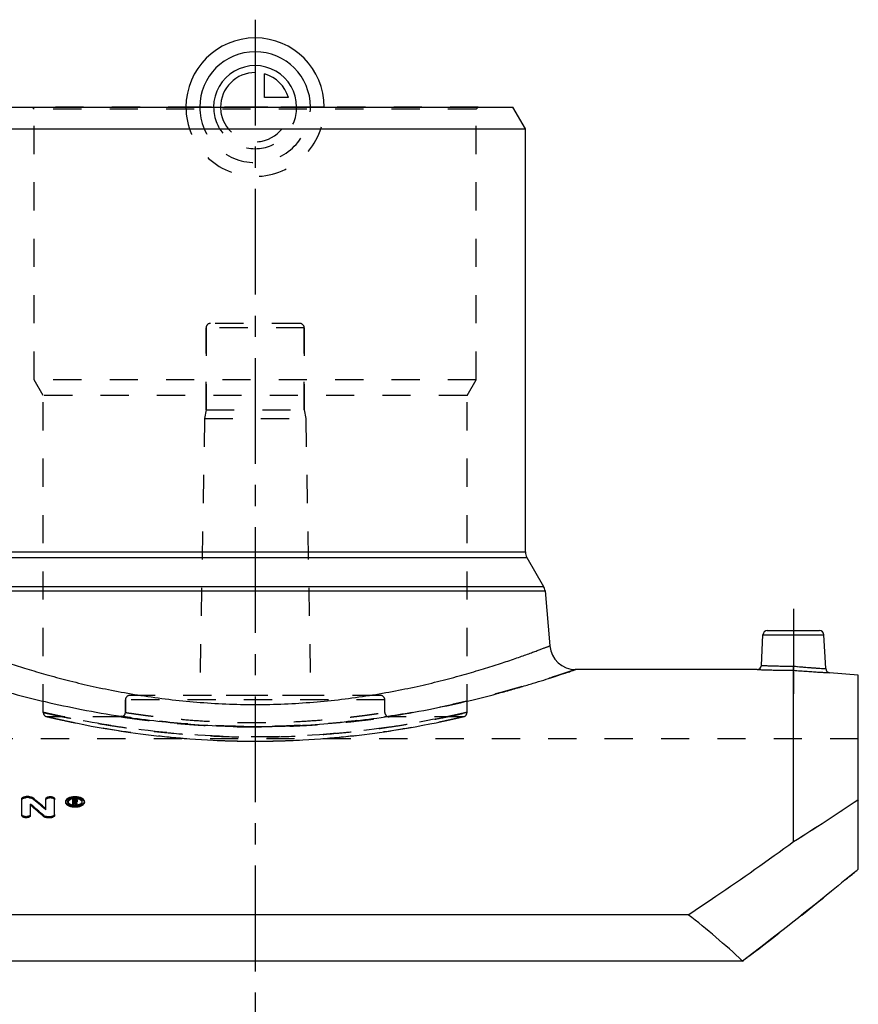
# Model space of a CAD drawing. Header units: millimetres. Extents: x 0 to 1000, y 0 to 1000.
# Tile 3 of 3: x 457 to 650, y 466 to 693. Entities that reach past the tile are written whole.
import ezdxf

# ---------------------------------------------------------------- set-up
doc = ezdxf.new("R2010")
doc.units = ezdxf.units.MM
doc.header["$LTSCALE"] = 65.185185
doc.linetypes.add('CENTER', pattern=[0.6, 0.375, -0.075, 0.075, -0.075])
doc.linetypes.add('HIDDEN', pattern=[0.2, 0.1, -0.1])
for name, color, linetype in [('ACHSEN_S', 7, 'CONTINUOUS'), ('FASEN', 7, 'CONTINUOUS'), ('KOERPER', 7, 'CONTINUOUS'), ('KONST.EL_MIT_GEO', 7, 'CONTINUOUS'), ('KONSTR_EL', 7, 'CONTINUOUS'), ('KURVEN', 7, 'CONTINUOUS')]:
    doc.layers.add(name, color=color, linetype=linetype)

msp = doc.modelspace()

# ---------------------------------------------------------------- linework, layer by layer
at = {"layer": 'ACHSEN_S', "color": 2, "linetype": 'CENTER'}
msp.add_line((511, 693.22), (511, 306.78), dxfattribs=at)
at = {"layer": 'FASEN', "color": 7, "linetype": 'Continuous'}
for p, q in [((451.39, 673), (570.61, 673)), ((573.5, 668), (570.61, 673)), ((448.5, 668), (573.5, 668)), ((650.5, 541.69), (643.87, 542.27))]:
    msp.add_line(p, q, dxfattribs=at)
at = {"layer": 'KOERPER', "color": 7, "linetype": 'Continuous'}
for p, q in [((573.5, 570.17), (573.5, 668)), ((627.08, 543), (585.13, 543))]:
    msp.add_line(p, q, dxfattribs=at)
at = {"layer": 'KOERPER', "color": 8, "linetype": 'HIDDEN'}
for p, q in [((499.65, 603), (499.65, 622)), ((522.35, 603), (522.35, 622)), ((499.3, 601), (498.18, 537)), ((499.65, 603), (499.3, 601)), ((499.3, 601), (522.7, 601)), ((499.65, 603), (522.35, 603)), ((522.35, 603), (522.7, 601)), ((522.7, 601), (523.82, 537)), ((481, 533.08), (481, 536)), ((523.82, 537), (498.18, 537)), ((541, 533.08), (541, 536)), ((480, 532.08), (463, 532.08)), ((559, 532.08), (542, 532.08)), ((650.5, 527), (371.5, 527))]:
    msp.add_line(p, q, dxfattribs=at)
at = {"layer": 'KOERPER', "color": 2, "linetype": 'CENTER'}
msp.add_line((635.5, 557), (635.5, 537.39), dxfattribs=at)
at = {"layer": 'KONST.EL_MIT_GEO', "color": 8, "linetype": 'HIDDEN'}
for p, q in [((459.9, 672.5), (459.4, 673)), ((562.6, 673), (459.4, 673)), ((459.9, 610), (459.9, 672.5)), ((562.1, 672.5), (459.9, 672.5)), ((562.1, 672.5), (562.6, 673)), ((562.1, 610), (562.1, 672.5)), ((499.65, 622), (499.65, 603)), ((522.35, 622), (499.65, 622)), ((521.35, 623), (500.65, 623)), ((522.35, 622), (522.35, 603)), ((462, 606.36), (459.9, 610)), ((562.1, 610), (459.9, 610)), ((560, 606.36), (562.1, 610)), ((462, 533.08), (462, 606.36)), ((560, 606.36), (462, 606.36)), ((560, 533.08), (560, 606.36)), ((481, 536), (481, 533.08)), ((541, 536), (481, 536)), ((540, 537), (482, 537)), ((462.77, 532.1), (463.49, 531.94)), ((463.49, 531.94), (464.76, 531.65)), ((464.76, 531.65), (466.13, 531.35)), ((466.13, 531.35), (467.23, 531.11)), ((467.23, 531.11), (468.48, 530.85)), ((468.48, 530.85), (469.88, 530.56)), ((469.88, 530.56), (471.42, 530.26)), ((549.76, 530.1), (551.37, 530.41)), ((551.37, 530.41), (552.84, 530.71)), ((552.84, 530.71), (554.16, 530.98)), ((554.16, 530.98), (555.34, 531.23)), ((555.34, 531.23), (556.37, 531.46)), ((556.37, 531.46), (557.62, 531.73)), ((557.62, 531.73), (558.25, 531.88)), ((558.25, 531.88), (559.23, 532.1)), ((471.42, 530.26), (473.1, 529.94)), ((473.1, 529.94), (474.92, 529.62)), ((508.22, 526.43), (509.61, 526.41)), ((458.03, 513.38), (458.03, 513.64)), ((458.69, 513.38), (458.03, 513.38)), ((458.69, 513.38), (458.69, 513.64)), ((459.53, 513.15), (459.53, 513.4)), ((467.7, 512.27), (467.7, 512.53)), ((469.27, 512.87), (468.85, 512.87)), ((469.18, 512.43), (469.18, 512.6)), ((469.27, 512.35), (469.18, 512.35)), ((469.27, 512.96), (469.27, 513.13)), ((469.27, 512.35), (469.27, 512.6)), ((469.52, 512.48), (469.52, 512.73)), ((469.6, 512.23), (469.6, 512.49)), ((471, 512.27), (471, 512.53)), ((462.62, 510.55), (462.62, 510.81)), ((468.85, 511.67), (468.85, 511.7)), ((469.18, 511.67), (468.85, 511.67)), ((469.84, 511.67), (469.5, 511.67)), ((469.84, 511.67), (469.84, 511.7))]:
    msp.add_line(p, q, dxfattribs=at)
at = {"layer": 'KONST.EL_MIT_GEO', "color": 7, "linetype": 'Continuous'}
for p, q in [((448.5, 570.17), (573.5, 570.17)), ((448.17, 568.92), (573.83, 568.92)), ((573.83, 568.92), (577.72, 562.19)), ((443.95, 561.15), (578.05, 561.15)), ((444.28, 562.19), (577.72, 562.19)), ((578.05, 561.15), (579.16, 548.48)), ((628.08, 543.95), (628.45, 551.05)), ((628.45, 551.05), (642.55, 551.05)), ((629.45, 552), (641.55, 552)), ((642.96, 543.21), (642.55, 551.05)), ((635.5, 503.22), (635.5, 542.83)), ((457.04, 509.26), (457.04, 513.13)), ((458.69, 513.64), (458.03, 513.64)), ((462.62, 510.81), (462.62, 513.13)), ((464.61, 509.26), (464.61, 513.13)), ((467.2, 512.27), (467.2, 512.53)), ((468.85, 511.7), (468.85, 513.13)), ((469.27, 513.13), (468.85, 513.13)), ((469.18, 512.6), (469.18, 512.96)), ((469.27, 512.96), (469.18, 512.96)), ((469.27, 512.7), (469.18, 512.7)), ((469.27, 512.6), (469.18, 512.6)), ((469.18, 511.67), (469.18, 512.43)), ((469.29, 512.43), (469.18, 512.43)), ((469.29, 512.18), (469.18, 512.18)), ((469.27, 512.7), (469.27, 512.96)), ((469.29, 512.18), (469.29, 512.43)), ((469.31, 512.12), (469.29, 512.18)), ((469.52, 512.73), (469.52, 512.83)), ((469.85, 512.48), (469.85, 512.83)), ((471.5, 512.27), (471.5, 512.53)), ((459.02, 509.26), (459.02, 511.88)), ((469.18, 511.93), (468.85, 511.93)), ((469.5, 511.67), (469.5, 511.93)), ((469.84, 511.93), (469.5, 511.93)), ((469.84, 511.7), (469.84, 511.93)), ((462.11, 508.98), (462.11, 509.23)), ((462.95, 508.72), (462.95, 508.97)), ((463.61, 508.97), (462.95, 508.97)), ((463.61, 508.72), (462.95, 508.72)), ((463.61, 508.72), (463.61, 508.97))]:
    msp.add_line(p, q, dxfattribs=at)
at = {"layer": 'KONST.EL_MIT_GEO', "color": 8, "linetype": 'HIDDEN'}
for points in [[(474.92, 529.62), (475.87, 529.45), (476.86, 529.28), (477.87, 529.11), (478.91, 528.95), (479.99, 528.78), (481.08, 528.62), (482.21, 528.46), (483.35, 528.3), (484.52, 528.14), (485.72, 527.99), (486.93, 527.84), (488.16, 527.7), (489.41, 527.56), (490.68, 527.43), (491.97, 527.31), (493.27, 527.19), (494.58, 527.08), (495.91, 526.97), (497.24, 526.88), (498.59, 526.79), (499.95, 526.71), (501.31, 526.64), (502.68, 526.58), (504.06, 526.53), (505.44, 526.49)], [(509.61, 526.41), (511, 526.41), (512.39, 526.41), (513.78, 526.43), (515.17, 526.45), (516.56, 526.49), (517.94, 526.53), (519.32, 526.58), (520.69, 526.64), (522.05, 526.71), (523.41, 526.79), (524.76, 526.88), (526.09, 526.97), (527.42, 527.08), (528.73, 527.19), (530.03, 527.31), (531.32, 527.43), (532.59, 527.56), (533.84, 527.7), (535.07, 527.84), (536.28, 527.99), (537.48, 528.14), (538.65, 528.3), (539.79, 528.46), (540.92, 528.62), (542.01, 528.78), (543.09, 528.95), (544.13, 529.11), (545.14, 529.28), (546.13, 529.45), (547.08, 529.62), (548.01, 529.78), (549.76, 530.1)], [(505.44, 526.49), (506.83, 526.45), (508.22, 526.43)]]:
    msp.add_lwpolyline(points, dxfattribs=at)
for centre, radius, start, end in [((500.65, 622), 1, 90, 180), ((521.35, 622), 1, 0, 90), ((651.74, 706.79), 163.81, 264.3232, 266.927), ((482, 536), 1, 90, 180), ((540, 536), 1, 0, 90), ((463, 533.08), 1, 180, 269.9999), ((480, 533.08), 1, 269.9999, 0), ((542, 533.08), 1, 180, 270.0001), ((559, 533.08), 1, 270.0001, 0), ((320.63, 344.43), 218.54, 49.4782, 50.5358), ((468.16, 512.27), 0.457, 172.3311, 180.0148), ((468.16, 512.27), 0.461, 163.7731, 172.2664), ((469.33, 510.14), 2.99, 95.1407, 99.2203), ((469.35, 509.95), 3.18, 88.9653, 95.1599), ((281.5, 432.24), 204.41, 22.8672, 23.038), ((469.43, 512.74), 0.541, 297.1647, 299.5801), ((470.54, 512.27), 0.461, 7.751, 16.2251), ((470.55, 512.27), 0.457, 359.9854, 7.6856)]:
    msp.add_arc(centre, radius, start, end, dxfattribs=at)
at = {"layer": 'KONST.EL_MIT_GEO', "color": 7, "linetype": 'Continuous'}
for centre, radius, start, end in [((576, 570.17), 2.5, 180, 210), ((575.56, 560.94), 2.5, 5, 30), ((629.45, 551), 1, 90, 177), ((641.55, 551), 1, 3, 90), ((585.13, 549), 6, 185, 270), ((627.08, 544), 1, 269.9995, 357), ((643.96, 543.26), 1, 183, 265.0005), ((320.46, 344.72), 218.62, 49.4378, 50.4957), ((468.14, 512.53), 0.44, 179.8003, 187.611), ((469.31, 510.32), 2.81, 99.2421, 101.7296), ((469.27, 512.22), 0.486, 86.9385, 90.0242), ((469.27, 513.09), 0.485, 270.0951, 273.2398), ((469.45, 512.83), 0.0695, 0.4002, 11.8979), ((469.35, 513.16), 0.714, 290.3311, 291.2946), ((470.56, 512.53), 0.44, 352.4152, 0.2155), ((314.03, 339.92), 224.93, 48.8262, 49.864), ((314.21, 339.63), 224.84, 48.8667, 49.9043), ((469.34, 514.65), 2.99, 262.4972, 264.6803), ((469.35, 514.75), 3.08, 264.6866, 268.9573), ((469.35, 514.78), 3.12, 268.942, 273.1975), ((280.74, 432.06), 204.87, 22.8674, 23.0039), ((469.36, 514.72), 3.06, 273.2011, 275.3426), ((469.36, 514.65), 2.98, 275.3399, 277.5199), ((469.38, 514.54), 2.87, 277.517, 279.7516)]:
    msp.add_arc(centre, radius, start, end, dxfattribs=at)
for centre, start_param, end_param in [((469.5, 333), -0.575711, -0.571113), ((469.84, 333), 5.707475, 5.71258)]:
    msp.add_ellipse(centre, major_axis=(-25.37, 210.25), ratio=0.185942, start_param=start_param, end_param=end_param, dxfattribs=at)
for points, knots in [([(442.84, 548.48), (442.84, 548.48), (442.85, 548.47), (442.87, 548.47), (442.89, 548.46), (442.95, 548.44), (443.04, 548.4), (443.19, 548.34), (443.37, 548.27), (443.6, 548.19), (443.86, 548.09), (444.3, 547.92), (444.94, 547.68), (445.83, 547.35), (446.87, 546.96), (448.07, 546.53), (449.41, 546.05), (451.49, 545.32), (454.42, 544.34), (458.34, 543.1), (462.76, 541.8), (467.64, 540.48), (472.94, 539.21), (478.63, 538.02), (486.83, 536.58), (497.65, 535.28), (511, 534.73), (524.35, 535.28), (535.17, 536.58), (543.37, 538.02), (549.06, 539.21), (554.36, 540.48), (559.24, 541.8), (563.66, 543.1), (567.58, 544.34), (570.51, 545.32), (572.59, 546.05), (573.93, 546.53), (575.13, 546.96), (576.17, 547.35), (577.06, 547.68), (577.7, 547.92), (578.14, 548.09), (578.4, 548.19), (578.63, 548.27), (578.81, 548.34), (578.96, 548.4), (579.05, 548.44), (579.11, 548.46), (579.13, 548.47), (579.15, 548.47), (579.16, 548.48), (579.16, 548.48)], [0, 0, 0, 0, 0.00004, 0.000158, 0.000355, 0.000632, 0.00142, 0.002523, 0.003939, 0.005667, 0.007705, 0.01005, 0.015653, 0.022454, 0.030426, 0.03954, 0.049762, 0.061058, 0.086724, 0.116233, 0.14927, 0.185518, 0.224657, 0.266356, 0.31027, 0.403189, 0.5, 0.596811, 0.68973, 0.733644, 0.775343, 0.814482, 0.85073, 0.883767, 0.913276, 0.938942, 0.950238, 0.96046, 0.969574, 0.977546, 0.984347, 0.98995, 0.992295, 0.994333, 0.996061, 0.997477, 0.99858, 0.999368, 0.999645, 0.999842, 0.99996, 1, 1, 1, 1]), ([(436.87, 543), (436.88, 543), (436.92, 542.98), (436.98, 542.96), (437.11, 542.92), (437.33, 542.84), (437.67, 542.72), (438.1, 542.58), (438.86, 542.32), (440.05, 541.92), (441.74, 541.37), (443.78, 540.72), (446.15, 539.98), (448.85, 539.17), (451.85, 538.3), (456.41, 537.05), (462.76, 535.46), (471.07, 533.68), (476.94, 532.65), (480.01, 532.19)], [0, 0, 0, 0, 0.001148, 0.002583, 0.004589, 0.010316, 0.018313, 0.028562, 0.041039, 0.072555, 0.112582, 0.16078, 0.21677, 0.28014, 0.350462, 0.427294, 0.598707, 0.790815, 1, 1, 1, 1]), ([(541.99, 532.19), (545.06, 532.65), (550.93, 533.68), (559.24, 535.46), (565.59, 537.05), (570.15, 538.3), (573.15, 539.17), (575.85, 539.98), (578.22, 540.72), (580.26, 541.37), (581.95, 541.92), (583.14, 542.32), (583.9, 542.58), (584.33, 542.73), (584.67, 542.84), (584.91, 542.92), (585.05, 542.97), (585.12, 543), (585.13, 543)], [0, 0, 0, 0, 0.209185, 0.401293, 0.572706, 0.649538, 0.71986, 0.78323, 0.83922, 0.887418, 0.927445, 0.958961, 0.971438, 0.981687, 0.989684, 0.995411, 0.998851, 1, 1, 1, 1]), ([(627.08, 543), (627.09, 543), (627.15, 543), (627.27, 542.99), (627.47, 542.98), (627.75, 542.97), (628.1, 542.96), (628.71, 542.94), (629.63, 542.91), (630.89, 542.88), (632.87, 542.84), (634.43, 542.83), (635.5, 542.83)], [0, 0, 0, 0, 0.004837, 0.019297, 0.043237, 0.076417, 0.118506, 0.169085, 0.293644, 0.445229, 0.617987, 1, 1, 1, 1]), ([(628.08, 543.95), (628.09, 543.95), (628.14, 543.95), (628.24, 543.94), (628.42, 543.93), (628.67, 543.92), (628.98, 543.91), (629.52, 543.89), (630.33, 543.86), (631.45, 543.83), (633.21, 543.79), (634.59, 543.78), (635.54, 543.78)], [0, 0, 0, 0, 0.004822, 0.019237, 0.043106, 0.076199, 0.118195, 0.168684, 0.293119, 0.444704, 0.617599, 1, 1, 1, 1]), ([(635.5, 542.83), (635.5, 542.93), (635.52, 543.24), (635.53, 543.56), (635.54, 543.78)], [0, 0, 0, 0, 0.303994, 1, 1, 1, 1]), ([(635.5, 542.83), (636.57, 542.74), (638.11, 542.62), (640.08, 542.48), (641.34, 542.4), (642.25, 542.35), (642.86, 542.32), (643.21, 542.3), (643.48, 542.29), (643.68, 542.28), (643.8, 542.27), (643.86, 542.27), (643.87, 542.27)], [0, 0, 0, 0, 0.382196, 0.55495, 0.706513, 0.83103, 0.881584, 0.923646, 0.9568, 0.98072, 0.995167, 1, 1, 1, 1]), ([(635.54, 543.78), (636.48, 543.69), (638.23, 543.53), (640.52, 543.36), (642.05, 543.26), (642.77, 543.22), (642.96, 543.21)], [0, 0, 0, 0, 0.382469, 0.706947, 0.923838, 1, 1, 1, 1]), ([(480.01, 532.19), (485.02, 531.43), (495.33, 530.23), (511, 529.61), (526.67, 530.23), (536.98, 531.43), (541.99, 532.19)], [0, 0, 0, 0, 0.244288, 0.5, 0.755712, 1, 1, 1, 1]), ([(457.04, 513.13), (457.04, 513.2), (457.11, 513.36), (457.35, 513.52), (457.66, 513.62), (457.91, 513.64), (458.03, 513.64)], [0, 0, 0, 0, 0.174394, 0.399856, 0.68261, 1, 1, 1, 1]), ([(458.69, 513.64), (458.85, 513.64), (459.15, 513.61), (459.43, 513.49), (459.53, 513.4)], [0, 0, 0, 0, 0.547729, 1, 1, 1, 1]), ([(462.62, 513.13), (462.62, 513.2), (462.7, 513.36), (462.93, 513.52), (463.25, 513.62), (463.61, 513.65), (463.98, 513.62), (464.3, 513.52), (464.53, 513.36), (464.61, 513.2), (464.61, 513.13)], [0, 0, 0, 0, 0.087194, 0.199908, 0.341299, 0.499988, 0.658694, 0.800096, 0.912803, 1, 1, 1, 1]), ([(467.2, 512.53), (467.2, 512.6), (467.23, 512.76), (467.37, 512.97), (467.57, 513.17), (467.95, 513.4), (468.55, 513.59), (469.35, 513.67), (470.15, 513.59), (470.75, 513.4), (471.13, 513.17), (471.34, 512.97), (471.47, 512.76), (471.5, 512.6), (471.5, 512.53)], [0, 0, 0, 0, 0.042365, 0.088574, 0.141273, 0.201477, 0.342151, 0.5, 0.657849, 0.798522, 0.858726, 0.911426, 0.957635, 1, 1, 1, 1]), ([(471.5, 512.53), (471.5, 512.46), (471.47, 512.3), (471.34, 512.08), (471.13, 511.89), (470.76, 511.65), (470.15, 511.45), (469.35, 511.37), (468.55, 511.45), (467.95, 511.65), (467.57, 511.89), (467.37, 512.08), (467.23, 512.3), (467.2, 512.46), (467.2, 512.53)], [0, 0, 0, 0, 0.04235, 0.088734, 0.141658, 0.202028, 0.342644, 0.5, 0.657355, 0.797971, 0.858341, 0.911266, 0.957649, 1, 1, 1, 1]), ([(471.5, 512.27), (471.5, 512.2), (471.47, 512.04), (471.34, 511.83), (471.13, 511.63), (470.75, 511.4), (470.15, 511.2), (469.35, 511.12), (468.55, 511.2), (467.95, 511.4), (467.57, 511.63), (467.37, 511.83), (467.23, 512.04), (467.2, 512.2), (467.2, 512.27)], [0, 0, 0, 0, 0.042347, 0.089389, 0.142485, 0.202026, 0.343113, 0.499963, 0.657251, 0.797961, 0.85756, 0.91092, 0.957917, 1, 1, 1, 1]), ([(471, 512.53), (471, 512.65), (470.92, 512.84), (470.72, 513.02), (470.43, 513.2), (469.97, 513.35), (469.35, 513.41), (468.74, 513.35), (468.27, 513.2), (467.98, 513.02), (467.78, 512.84), (467.7, 512.65), (467.7, 512.53)], [0, 0, 0, 0, 0.087534, 0.140392, 0.200772, 0.341803, 0.500001, 0.658198, 0.799229, 0.859609, 0.912466, 1, 1, 1, 1]), ([(467.7, 512.47), (467.71, 512.44), (467.74, 512.31), (467.82, 512.2), (467.89, 512.13)], [0, 0, 0, 0, 0.231393, 1, 1, 1, 1]), ([(467.9, 512.68), (467.88, 512.66), (467.8, 512.58), (467.74, 512.48), (467.72, 512.4)], [0, 0, 0, 0, 0.270144, 1, 1, 1, 1]), ([(467.89, 512.13), (468.02, 512), (468.36, 511.81), (468.74, 511.72), (468.95, 511.69)], [0, 0, 0, 0, 0.449346, 1, 1, 1, 1]), ([(468.73, 513.07), (468.57, 513.03), (468.27, 512.94), (468, 512.78), (467.9, 512.68)], [0, 0, 0, 0, 0.552116, 1, 1, 1, 1]), ([(469.27, 513.13), (469.3, 513.13), (469.41, 513.13), (469.53, 513.1), (469.61, 513.07)], [0, 0, 0, 0, 0.262224, 1, 1, 1, 1]), ([(469.51, 512.85), (469.51, 512.88), (469.42, 512.95), (469.32, 512.96), (469.27, 512.96)], [0, 0, 0, 0, 0.405146, 1, 1, 1, 1]), ([(469.29, 512.6), (469.35, 512.61), (469.43, 512.62), (469.51, 512.68), (469.51, 512.72)], [0, 0, 0, 0, 0.593785, 1, 1, 1, 1]), ([(469.51, 512.72), (469.51, 512.72), (469.51, 512.73), (469.52, 512.73), (469.52, 512.73)], [0, 0, 0, 0, 0.502246, 1, 1, 1, 1]), ([(469.61, 513.07), (469.67, 513.05), (469.78, 512.99), (469.85, 512.88), (469.85, 512.83)], [0, 0, 0, 0, 0.576791, 1, 1, 1, 1]), ([(469.73, 512.55), (469.72, 512.55), (469.69, 512.52), (469.65, 512.5), (469.61, 512.49)], [0, 0, 0, 0, 0.234158, 1, 1, 1, 1]), ([(469.84, 512.43), (469.83, 512.42), (469.8, 512.35), (469.74, 512.3), (469.69, 512.27)], [0, 0, 0, 0, 0.216369, 1, 1, 1, 1]), ([(469.85, 512.73), (469.85, 512.72), (469.84, 512.67), (469.81, 512.62), (469.78, 512.59)], [0, 0, 0, 0, 0.232304, 1, 1, 1, 1]), ([(469.86, 511.71), (470.05, 511.74), (470.39, 511.83), (470.7, 512.02), (470.81, 512.13)], [0, 0, 0, 0, 0.548844, 1, 1, 1, 1]), ([(470.81, 512.68), (470.7, 512.78), (470.4, 512.96), (470.08, 513.05), (469.89, 513.08)], [0, 0, 0, 0, 0.447431, 1, 1, 1, 1]), ([(470.98, 512.4), (470.98, 512.43), (470.94, 512.53), (470.87, 512.62), (470.81, 512.68)], [0, 0, 0, 0, 0.230679, 1, 1, 1, 1]), ([(470.81, 512.13), (470.84, 512.15), (470.93, 512.25), (470.99, 512.38), (471, 512.47)], [0, 0, 0, 0, 0.276058, 1, 1, 1, 1]), ([(459.02, 509.51), (459.02, 509.44), (458.95, 509.27), (458.72, 509.11), (458.4, 509), (458.03, 508.96), (457.66, 509), (457.35, 509.11), (457.11, 509.27), (457.04, 509.44), (457.04, 509.51)], [0, 0, 0, 0, 0.090028, 0.203579, 0.343732, 0.499988, 0.656261, 0.796424, 0.909969, 1, 1, 1, 1]), ([(459.02, 509.26), (459.02, 509.19), (458.95, 509.02), (458.72, 508.85), (458.4, 508.75), (458.03, 508.71), (457.66, 508.75), (457.35, 508.85), (457.11, 509.02), (457.04, 509.19), (457.04, 509.26)], [0, 0, 0, 0, 0.091309, 0.20329, 0.344919, 0.49972, 0.656092, 0.796551, 0.909035, 1, 1, 1, 1]), ([(462.95, 508.97), (462.79, 508.97), (462.5, 509.01), (462.22, 509.14), (462.11, 509.23)], [0, 0, 0, 0, 0.544849, 1, 1, 1, 1]), ([(462.95, 508.72), (462.79, 508.72), (462.5, 508.76), (462.22, 508.89), (462.11, 508.98)], [0, 0, 0, 0, 0.544802, 1, 1, 1, 1]), ([(464.61, 509.51), (464.61, 509.48), (464.59, 509.4), (464.48, 509.21), (464.13, 509.02), (463.8, 508.97), (463.61, 508.97)], [0, 0, 0, 0, 0.087676, 0.182752, 0.542216, 1, 1, 1, 1]), ([(464.61, 509.26), (464.61, 509.23), (464.59, 509.15), (464.48, 508.96), (464.13, 508.77), (463.8, 508.72), (463.61, 508.72)], [0, 0, 0, 0, 0.088397, 0.183074, 0.542679, 1, 1, 1, 1])]:
    msp.add_open_spline(points, degree=3, knots=knots, dxfattribs=at)
at = {"layer": 'KONST.EL_MIT_GEO', "color": 8, "linetype": 'HIDDEN'}
for points, knots in [([(585.13, 543), (585.13, 543), (585.1, 542.99), (585.03, 542.96), (584.91, 542.92), (584.75, 542.87), (584.55, 542.8), (584.18, 542.67), (583.61, 542.48), (582.8, 542.21), (581.81, 541.88), (580.64, 541.5), (578.76, 540.89), (576.02, 540.03), (572.27, 538.91), (567.95, 537.69), (563.1, 536.42), (557.75, 535.14), (549.81, 533.45), (539.03, 531.62), (525.31, 530.16), (511, 529.64), (496.69, 530.16), (486.37, 531.26), (480.89, 532.05), (480.01, 532.19)], [0, 0, 0, 0, 0.000228, 0.000911, 0.002048, 0.003639, 0.005681, 0.008172, 0.01449, 0.022563, 0.032358, 0.043833, 0.056941, 0.087855, 0.12466, 0.166885, 0.214046, 0.265656, 0.321226, 0.442243, 0.572928, 0.708648, 0.844367, 0.975052, 1, 1, 1, 1]), ([(635.5, 542.83), (635.5, 542.93), (635.52, 543.24), (635.53, 543.56), (635.54, 543.78)], [0, 0, 0, 0, 0.303994, 1, 1, 1, 1]), ([(462, 533.08), (462, 533.07), (462.03, 533.07), (462.07, 533.06), (462.14, 533.04), (462.25, 533.02), (462.38, 532.99), (462.62, 532.94), (462.99, 532.85), (463.51, 532.74), (464.16, 532.59), (464.91, 532.43), (465.78, 532.24), (466.76, 532.04), (468.27, 531.73), (470.4, 531.31), (473.25, 530.78), (476.46, 530.24), (480, 529.69), (483.84, 529.15), (487.94, 528.66), (493.82, 528.08), (501.53, 527.55), (511, 527.33), (520.47, 527.55), (528.18, 528.08), (534.06, 528.66), (538.16, 529.15), (542, 529.69), (545.54, 530.24), (548.75, 530.78), (551.6, 531.31), (553.73, 531.73), (555.24, 532.04), (556.22, 532.24), (557.09, 532.43), (557.84, 532.59), (558.49, 532.74), (559.01, 532.85), (559.38, 532.94), (559.62, 532.99), (559.75, 533.02), (559.86, 533.04), (559.93, 533.06), (559.97, 533.07), (560, 533.07), (560, 533.08)], [0, 0, 0, 0, 0.000154, 0.000617, 0.001387, 0.002464, 0.003847, 0.005536, 0.009823, 0.015311, 0.021984, 0.02982, 0.038795, 0.048884, 0.060057, 0.085528, 0.114933, 0.147973, 0.184324, 0.223643, 0.265565, 0.309706, 0.402991, 0.5, 0.597009, 0.690294, 0.734435, 0.776357, 0.815676, 0.852027, 0.885067, 0.914472, 0.939943, 0.951116, 0.961205, 0.97018, 0.978016, 0.984689, 0.990177, 0.994464, 0.996153, 0.997536, 0.998613, 0.999383, 0.999846, 1, 1, 1, 1]), ([(466.58, 532.08), (466.23, 532.15), (465.57, 532.29), (464.64, 532.49), (463.86, 532.66), (463.29, 532.79), (462.9, 532.87), (462.67, 532.93), (462.47, 532.97), (462.3, 533.01), (462.18, 533.04), (462.09, 533.06), (462.04, 533.07), (462.02, 533.07), (462, 533.07), (462, 533.08)], [0, 0, 0, 0, 0.2307, 0.432421, 0.604434, 0.746085, 0.805357, 0.856842, 0.900492, 0.936268, 0.96413, 0.984048, 0.991024, 0.996009, 1, 1, 1, 1]), ([(481, 533.08), (481, 533.07), (481.02, 533.08), (481.04, 533.07), (481.09, 533.06), (481.15, 533.05), (481.23, 533.04), (481.38, 533.02), (481.6, 532.98), (481.92, 532.93), (482.32, 532.88), (482.78, 532.81), (483.53, 532.7), (484.63, 532.54), (486.14, 532.34), (487.89, 532.12), (489.85, 531.9), (492.02, 531.67), (495.26, 531.37), (499.65, 531.04), (505.21, 530.79), (511, 530.7), (516.79, 530.79), (522.35, 531.04), (526.74, 531.37), (529.98, 531.67), (532.15, 531.9), (534.11, 532.12), (535.86, 532.34), (537.37, 532.54), (538.47, 532.7), (539.22, 532.81), (539.68, 532.88), (540.08, 532.93), (540.4, 532.98), (540.62, 533.02), (540.77, 533.04), (540.85, 533.05), (540.91, 533.06), (540.96, 533.07), (540.98, 533.08), (541, 533.07), (541, 533.08)], [0, 0, 0, 0, 0.000152, 0.000609, 0.00137, 0.002434, 0.003801, 0.00547, 0.009708, 0.015137, 0.021742, 0.029504, 0.038404, 0.059514, 0.084854, 0.114166, 0.147158, 0.183511, 0.222879, 0.309143, 0.402703, 0.5, 0.597297, 0.690857, 0.777121, 0.816489, 0.852842, 0.885834, 0.915146, 0.940486, 0.961596, 0.970496, 0.978258, 0.984863, 0.990292, 0.99453, 0.996199, 0.997566, 0.99863, 0.999391, 0.999848, 1, 1, 1, 1]), ([(560, 533.08), (560, 533.07), (559.98, 533.07), (559.96, 533.07), (559.91, 533.06), (559.82, 533.04), (559.7, 533.01), (559.53, 532.97), (559.33, 532.93), (559.1, 532.87), (558.71, 532.79), (558.14, 532.66), (557.36, 532.49), (556.43, 532.29), (555.77, 532.15), (555.42, 532.08)], [0, 0, 0, 0, 0.003991, 0.008976, 0.015952, 0.03587, 0.063732, 0.099508, 0.143158, 0.194643, 0.253915, 0.395566, 0.567579, 0.7693, 1, 1, 1, 1]), ([(463, 532.08), (463.08, 532.06), (463.25, 532.02), (463.56, 531.95), (464.18, 531.8), (465.23, 531.57), (466.83, 531.22), (468.84, 530.8), (472.31, 530.1), (477.51, 529.17), (484.68, 528.1), (492.86, 527.19), (501.74, 526.58), (511, 526.36), (520.26, 526.58), (529.14, 527.19), (537.32, 528.1), (544.49, 529.17), (549.69, 530.1), (553.16, 530.8), (555.17, 531.22), (556.77, 531.57), (557.82, 531.8), (558.44, 531.95), (558.75, 532.02), (558.92, 532.06), (559, 532.08)], [0, 0, 0, 0, 0.002478, 0.005567, 0.009877, 0.022099, 0.038987, 0.060332, 0.085884, 0.148451, 0.224149, 0.310128, 0.403231, 0.5, 0.596769, 0.689872, 0.775851, 0.851549, 0.914116, 0.939668, 0.961013, 0.977901, 0.990123, 0.994433, 0.997522, 1, 1, 1, 1]), ([(555.42, 532.08), (549.45, 530.84), (534.73, 528.36), (511, 526.84), (487.27, 528.36), (472.55, 530.84), (466.58, 532.08)], [0, 0, 0, 0, 0.204483, 0.5, 0.795517, 1, 1, 1, 1]), ([(480, 532.08), (480.05, 532.07), (480.25, 532.04), (480.7, 531.97), (481.44, 531.86), (482.47, 531.72), (483.77, 531.54), (486.01, 531.26), (489.38, 530.87), (494.01, 530.43), (499.3, 530.05), (505.03, 529.8), (512.94, 529.68), (520.69, 529.91), (527.99, 530.43), (532.62, 530.87), (535.99, 531.26), (538.23, 531.54), (539.53, 531.72), (540.56, 531.86), (541.3, 531.97), (541.75, 532.04), (541.95, 532.07), (542, 532.08)], [0, 0, 0, 0, 0.002444, 0.009747, 0.021827, 0.038546, 0.059722, 0.085128, 0.147539, 0.2233, 0.309509, 0.402919, 0.50001, 0.690491, 0.7767, 0.852461, 0.914872, 0.940278, 0.961454, 0.978173, 0.990253, 0.997556, 1, 1, 1, 1]), ([(457.04, 512.88), (457.04, 512.95), (457.12, 513.1), (457.35, 513.26), (457.66, 513.36), (457.91, 513.38), (458.03, 513.38)], [0, 0, 0, 0, 0.17478, 0.400549, 0.682173, 1, 1, 1, 1]), ([(458.69, 513.38), (458.85, 513.38), (459.15, 513.35), (459.43, 513.23), (459.53, 513.15)], [0, 0, 0, 0, 0.547562, 1, 1, 1, 1]), ([(462.62, 512.88), (462.62, 512.95), (462.7, 513.1), (462.93, 513.26), (463.25, 513.36), (463.62, 513.4), (463.98, 513.36), (464.3, 513.26), (464.53, 513.1), (464.61, 512.95), (464.61, 512.88)], [0, 0, 0, 0, 0.088489, 0.19968, 0.342556, 0.499715, 0.658466, 0.800154, 0.911841, 1, 1, 1, 1]), ([(467.2, 512.27), (467.2, 512.35), (467.23, 512.51), (467.37, 512.72), (467.57, 512.91), (467.95, 513.14), (468.56, 513.33), (469.35, 513.41), (470.15, 513.33), (470.75, 513.14), (471.13, 512.91), (471.34, 512.72), (471.47, 512.5), (471.5, 512.35), (471.5, 512.27)], [0, 0, 0, 0, 0.042366, 0.089234, 0.142108, 0.201489, 0.342634, 0.499962, 0.657728, 0.798495, 0.857933, 0.911069, 0.957895, 1, 1, 1, 1]), ([(467.7, 512.27), (467.7, 512.22), (467.72, 512.1), (467.83, 511.93), (467.98, 511.78), (468.27, 511.6), (468.74, 511.45), (469.35, 511.39), (469.96, 511.45), (470.43, 511.6), (470.72, 511.78), (470.88, 511.93), (470.98, 512.1), (471, 512.22), (471, 512.27)], [0, 0, 0, 0, 0.042243, 0.089249, 0.142438, 0.201977, 0.342696, 0.500039, 0.656582, 0.798057, 0.857486, 0.910337, 0.957407, 1, 1, 1, 1]), ([(469.27, 512.87), (469.34, 512.87), (469.48, 512.86), (469.67, 512.8), (469.8, 512.71), (469.85, 512.62), (469.85, 512.58)], [0, 0, 0, 0, 0.315238, 0.598663, 0.824028, 1, 1, 1, 1]), ([(469.27, 512.35), (469.3, 512.35), (469.39, 512.35), (469.52, 512.41), (469.52, 512.48)], [0, 0, 0, 0, 0.329734, 1, 1, 1, 1]), ([(469.5, 512.61), (469.5, 512.63), (469.48, 512.64), (469.47, 512.65), (469.46, 512.65)], [0, 0, 0, 0, 0.723134, 1, 1, 1, 1])]:
    msp.add_open_spline(points, degree=3, knots=knots, dxfattribs=at)
at = {"layer": 'KONST.EL_MIT_GEO', "color": 7, "linetype": 'Continuous'}
for points in [[(469.41, 512.68), (469.38, 512.69), (469.33, 512.7), (469.29, 512.7)], [(469.89, 513.08), (469.73, 513.11), (469.57, 513.13), (469.41, 513.13)], [(469.46, 512.65), (469.45, 512.66), (469.43, 512.67), (469.41, 512.68)], [(469.78, 512.59), (469.77, 512.58), (469.75, 512.57), (469.73, 512.55)], [(469.85, 512.48), (469.85, 512.46), (469.84, 512.45), (469.84, 512.43)]]:
    msp.add_open_spline(points, degree=3, dxfattribs=at)
at = {"layer": 'KONST.EL_MIT_GEO', "color": 8, "linetype": 'HIDDEN'}
for points in [[(469.51, 512.6), (469.51, 512.61), (469.51, 512.61), (469.5, 512.61)], [(469.52, 512.58), (469.52, 512.58), (469.51, 512.59), (469.51, 512.6)], [(469.67, 512.26), (469.65, 512.25), (469.63, 512.24), (469.6, 512.23)]]:
    msp.add_open_spline(points, degree=3, dxfattribs=at)
at = {"layer": 'KONSTR_EL', "color": 7, "linetype": 'Continuous'}
for p, q in [((650.5, 496.81), (650.5, 541.69)), ((611.16, 486.32), (410.84, 486.32)), ((623.73, 475.61), (398.27, 475.61))]:
    msp.add_line(p, q, dxfattribs=at)
at = {"layer": 'KONSTR_EL', "color": 8, "linetype": 'HIDDEN'}
for centre, radius, start, end in [((361.63, 941.45), 516.77, 302.0038, 303.9868), ((-47.33, 1346.22), 1099.3, 309.21048, 309.40463), ((99.17, 1164.86), 866.17, 307.55131, 309.28579), ((193.99, 1042.08), 711.03, 307.18506, 307.52371)]:
    msp.add_arc(centre, radius, start, end, dxfattribs=at)
at = {"layer": 'KONSTR_EL', "color": 7, "linetype": 'Continuous'}
msp.add_arc((372.47, 924.74), 496.85, 301.964, 304.0265, dxfattribs=at)
msp.add_ellipse((511, 327), major_axis=(0, 194.29), ratio=0.900708, start_param=-0.699968, end_param=-0.60937, dxfattribs=at)
for points, knots in [([(611.16, 486.32), (613.31, 487.72), (621.53, 493.2), (629.6, 498.91), (635.5, 503.22)], [0, 0, 0, 0, 0.259873, 1, 1, 1, 1]), ([(650.5, 496.81), (648.45, 495.12), (639.62, 487.93), (630.68, 480.88), (623.73, 475.61)], [0, 0, 0, 0, 0.233611, 1, 1, 1, 1])]:
    msp.add_open_spline(points, degree=3, knots=knots, dxfattribs=at)
at = {"layer": 'KURVEN', "color": 40, "linetype": 'Continuous'}
for p, q in [((511, 682.6), (511, 673)), ((513.2, 675.2), (513.2, 680.69)), ((518.69, 675.2), (513.2, 675.2))]:
    msp.add_line(p, q, dxfattribs=at)
at = {"layer": 'KURVEN', "color": 8, "linetype": 'HIDDEN'}
msp.add_line((527, 673), (495, 673), dxfattribs=at)
at = {"layer": 'KURVEN', "color": 40, "linetype": 'Continuous'}
for radius, start, end in [(16, 0, 180), (12.8, 0, 180), (9.6, 0, 180.0001), (8, 90, 180.0001), (8, 15.962, 74.038)]:
    msp.add_arc((511, 673), radius, start, end, dxfattribs=at)
at = {"layer": 'KURVEN', "color": 8, "linetype": 'HIDDEN'}
for radius, start in [(16, 180), (12.8, 180), (9.6, 180.0001), (8, 180.0001)]:
    msp.add_arc((511, 673), radius, start, 360, dxfattribs=at)

doc.saveas('drawing.dxf')
